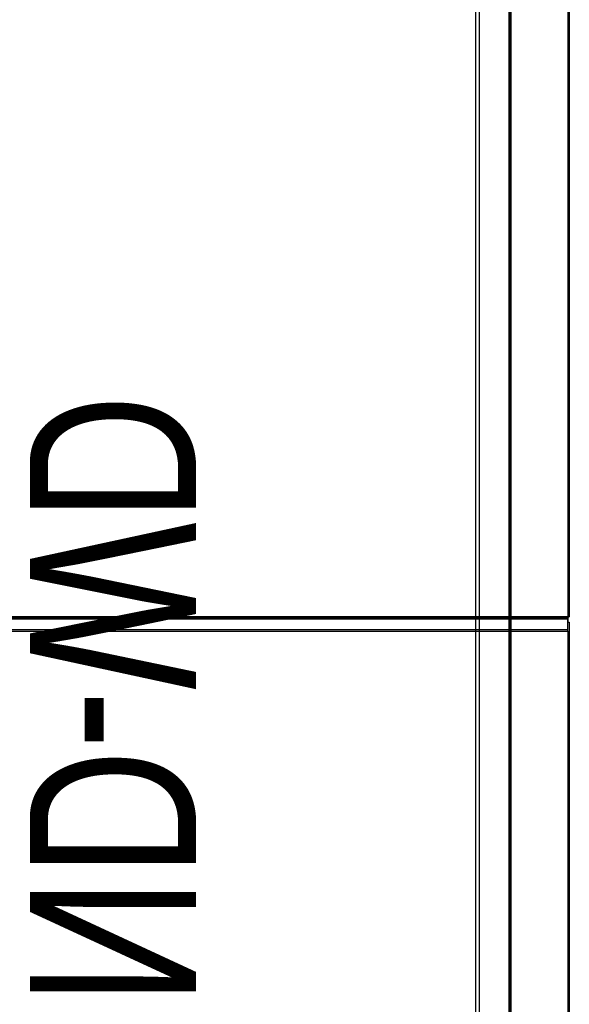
# Model space of a CAD drawing. Header units: millimetres. Extents: x -165365 to -33565, y 7406 to 103342.
# Tile 123 of 256: x -102744 to -102279, y 31089 to 31923. Entities that reach past the tile are written whole.
import ezdxf

# ---------------------------------------------------------------- set-up
doc = ezdxf.new("R2010")
doc.units = ezdxf.units.MM
doc.header["$MEASUREMENT"] = 0
doc.linetypes.add('ACAD_ISO03W100', pattern=[150, 60, -90])
doc.layers.add('ELEK CIENKIE', color=80, linetype='Continuous')
doc.layers.add('Visible', color=7, linetype='Continuous', lineweight=70)

# ---------------------------------------------------------------- blocks, each defined once
blk = doc.blocks.new('VVSA11c_FPV_TOPVIEW_v4')
at = {"color": 7, "ltscale": 3}
for p, q in [((108.92, 724.16), (1891.08, 724.16)), ((108.92, 721.16), (1891.08, 721.16))]:
    blk.add_line(p, q, dxfattribs=at)
at = {"layer": 'Visible', "color": 7, "linetype": 'Continuous', "ltscale": 3}
blk.add_line((1891.08, 750), (108.92, 750), dxfattribs=at)
blk = doc.blocks.new('VVSA11c_ROOF_FPV_TOPVIEW_v3')
at = {"color": 7, "linetype": 'Continuous'}
for p, q in [((997.8, 800.01), (-48.5, 800.01)), ((990.3, 798.81), (-48.5, 798.81)), ((990.3, -48.79), (990.3, 798.81)), ((990.3, 798.81), (1001.7, 798.81)), ((991.5, -48.79), (991.5, 798.81)), ((997.8, 798.81), (997.8, 800.01)), ((1002.2, 799.01), (997.8, 799.01)), ((1000.5, -48.79), (1000.5, 798.81)), ((1001.7, -48.79), (1001.7, 798.81)), ((1001.95, 798.81), (1002.2, 798.81)), ((1002.2, 798.81), (1002.2, 800.01)), ((2048.5, 800.01), (1002.2, 800.01)), ((1002.2, 798.81), (1002.2, -48.79)), ((2048.5, 798.81), (1002.2, 798.81))]:
    blk.add_line(p, q, dxfattribs=at)
blk = doc.blocks.new('A$C67D7DFDA')
for name in ['VVSA11c_ROOF_FPV_TOPVIEW_v3', 'VVSA11c_FPV_TOPVIEW_v4']:
    blk.add_blockref(name, (304, 120))
at = {"insert": (976.96, 604.5), "char_height": 140.6227, "attachment_point": 1}
blk.add_mtext('\\W0.8;ND-WD', dxfattribs=at)

msp = doc.modelspace()

# ---------------------------------------------------------------- linework, layer by layer
at = {"layer": 'ELEK CIENKIE', "color": 232, "linetype": 'ACAD_ISO03W100', "ltscale": 3}
msp.add_circle((-102512.5, 28196.39876), 7540, dxfattribs=at)

# ---------------------------------------------------------------- block references
at = {"xscale": -1, "rotation": 270}
msp.add_blockref('A$C67D7DFDA', (-103199.33222, 30110.9691), dxfattribs=at)

doc.saveas('drawing.dxf')
